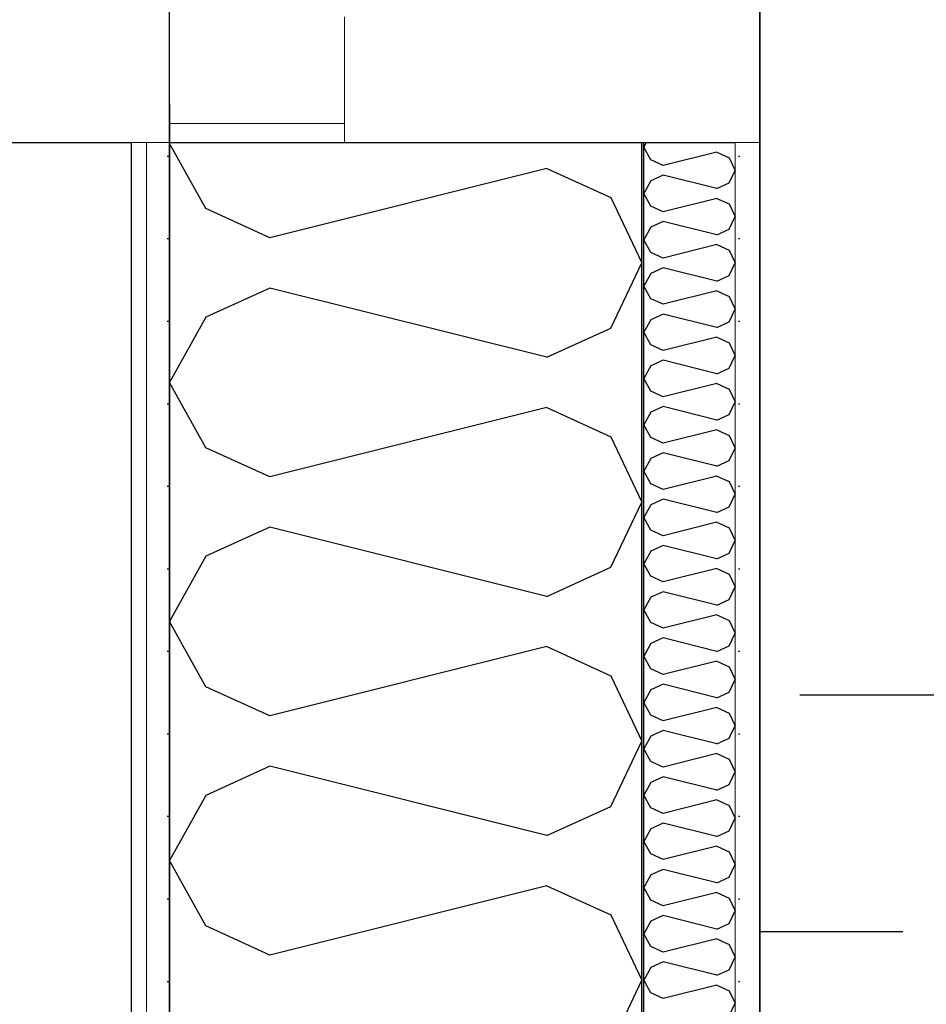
# Model space of a CAD drawing. Header units: millimetres. Extents: x -150 to 340931, y -1115 to 365939.
# Tile 213 of 253: x 308372 to 308848, y 346615 to 347131. Entities that reach past the tile are written whole.
import ezdxf
from ezdxf.enums import TextEntityAlignment as Align

# ---------------------------------------------------------------- set-up
doc = ezdxf.new("R2010")
doc.units = ezdxf.units.MM
doc.header["$LTSCALE"] = 0.5
doc.header["$MEASUREMENT"] = 0
for name, pattern in [('Akselinje', [1500, 1000, -200, 100, -200]), ('Over snittplan', [260, 150, -50, 10, -50]), ('PLINE', [0])]:
    doc.linetypes.add(name, pattern=pattern)
for name, color, linetype in [('232- Ikke-bærende yttervegger (Skravur)(Nye konstruksjoner)', 7, 'Continuous'), ('232- Ikke-bærende yttervegger(Nye konstruksjoner)', 7, 'Continuous'), ('244- Vinduer_ dører_ foldevegger(Nye konstruksjoner)', 7, 'Continuous'), ('245- Skjørt(Nye konstruksjoner)', 7, 'Continuous'), ('255- Gulvoverflate(Nye konstruksjoner)', 7, 'Continuous'), ('257- Systemhimlinger (Skravur)(Nye konstruksjoner)', 7, 'Continuous'), ('257- Systemhimlinger(Nye konstruksjoner)', 7, 'Continuous'), ('82-- Modullinjer(Nye konstruksjoner)', 7, 'Continuous'), ('842-M___1_50 Målsetting bygning', 7, 'Continuous'), ('842-M___1_50 Målsetting bygning(Nye konstruksjoner)', 7, 'Continuous'), ('862- M___Nettoareal(Nye konstruksjoner)', 7, 'Continuous'), ('862- M___Nettoareal(Polylinje)(Nye konstruksjoner)', 7, 'Continuous'), ('862- M___Nettoareal(Tekst)(Nye konstruksjoner)', 7, 'Continuous')]:
    doc.layers.add(name, color=color, linetype=linetype)
for name, color, linetype, lineweight in [('234- Vinduer_ dører_ porter(Nye konstruksjoner)', 7, 'Continuous', 0), ('235- Utvendig kledning og overflate(Nye konstruksjoner)', 7, 'Continuous', 0), ('236- Innvendig kledning og overflate(Nye konstruksjoner)', 7, 'Continuous', 0)]:
    doc.layers.add(name, color=color, linetype=linetype, lineweight=lineweight)
doc.styles.add('GENERATED_STYLE_1', font='txt')
doc.styles.add('GENERATED_STYLE_3', font='arial.ttf')
doc.styles.add('GENERATED_STYLE_5', font='arial.ttf')
doc.dimstyles.new('GENERATED_STYLE__1', dxfattribs={"dimtxt": 100, "dimasz": 95, "dimexe": 0.18, "dimexo": 0.0625, "dimgap": 0, "dimtad": 1, "dimtih": 1, "dimtoh": 1, "dimdec": 0, "dimzin": 0, "dimdsep": 46, "dimtxsty": 'GENERATED_STYLE_3', "dimblk": 'ARROWHEAD_6', "dimblk1": 'ARROWHEAD_6', "dimblk2": 'ARROWHEAD_6', "dimcen": 0.09, "dimse1": 1, "dimse2": 1, "dimclrd": 256, "dimclre": 256, "dimclrt": 256, "dimadec": 1, "dimazin": 0, "dimtfac": 1, "dimtdec": 4, "dimtmove": 0, "dimatfit": 3, "dimfxl": 1, "dimtolj": 1, "dimtzin": 0, "dimarcsym": 0})
doc.dimstyles.new('GENERATED_STYLE__2', dxfattribs={"dimtxt": 100, "dimasz": 95, "dimexe": 0.18, "dimexo": 0.0625, "dimgap": 0, "dimtad": 1, "dimdec": 0, "dimzin": 0, "dimdsep": 46, "dimtxsty": 'GENERATED_STYLE_3', "dimblk": 'ARROWHEAD_6', "dimblk1": 'ARROWHEAD_6', "dimblk2": 'ARROWHEAD_6', "dimcen": 0.09, "dimse1": 1, "dimse2": 1, "dimclrd": 256, "dimclre": 256, "dimclrt": 256, "dimadec": 1, "dimazin": 0, "dimtfac": 1, "dimtdec": 4, "dimtmove": 0, "dimatfit": 3, "dimfxl": 1, "dimtolj": 1, "dimtzin": 0, "dimarcsym": 0})
doc.dimstyles.new('GENERATED_STYLE__5', dxfattribs={"dimtxt": 100, "dimasz": 47.5, "dimexe": 0.18, "dimexo": 0.0625, "dimgap": 0, "dimtad": 1, "dimtih": 1, "dimtoh": 1, "dimdec": 0, "dimzin": 0, "dimdsep": 46, "dimtxsty": 'GENERATED_STYLE_3', "dimblk": 'ARROWHEAD_6', "dimblk1": 'ARROWHEAD_6', "dimblk2": 'ARROWHEAD_6', "dimcen": 0.09, "dimse1": 1, "dimse2": 1, "dimclrd": 256, "dimclre": 256, "dimclrt": 256, "dimadec": 1, "dimazin": 0, "dimtfac": 1, "dimtdec": 4, "dimtmove": 0, "dimatfit": 3, "dimfxl": 1, "dimtolj": 1, "dimtzin": 0, "dimarcsym": 0})
pattern_1 = [(0, (0, 0), (0, 43.30127), [0, -25]), (0, (12.5, 21.65), (0, 43.30127), [0, -25])]

# ---------------------------------------------------------------- blocks, each defined once
blk = doc.blocks.new('Fellesrom Bygg A__6', base_point=(310448.09, 339859.71))
at = {"layer": '862- M___Nettoareal(Polylinje)(Nye konstruksjoner)', "linetype": 'PLINE', "flags": 128}
blk.add_lwpolyline([(308760.9, 343747.84), (314369.67, 343747.84), (314360.9, 345447.84), (320651.03, 345447.58), (322731.94, 342583.79), (328296.39, 346626.6), (331088.37, 342783.77), (332481.53, 343795.96), (325033.05, 354047.84), (303141.01, 354047.84), (303141.01, 351847.84), (308360.91, 351847.84), (308360.91, 352047.84), (308760.9, 352047.84)], close=True, dxfattribs=at)
at = {"layer": '862- M___Nettoareal(Tekst)(Nye konstruksjoner)', "style": 'GENERATED_STYLE_1'}
for tag, p in [('DUMMY_861', (310985.61, 340047.94)), ('ROOM_NAME', (309910.58, 340002.2)), ('DUMMY_862', (309910.58, 339859.71))]:
    blk.add_attdef(tag, text='', height=100, dxfattribs=at).set_placement(p, align=Align.TOP_LEFT)
blk = doc.blocks.new('LAGER_HVILE__25', base_point=(310574.23, 347662))
at = {"layer": '862- M___Nettoareal(Polylinje)(Nye konstruksjoner)', "linetype": 'PLINE', "flags": 128}
blk.add_lwpolyline([(312236.9, 346199.84), (312236.9, 349227.84), (308760.9, 349227.84), (308760.9, 346199.84)], close=True, dxfattribs=at)
at = {"layer": '862- M___Nettoareal(Tekst)(Nye konstruksjoner)', "style": 'GENERATED_STYLE_1'}
for tag, p in [('DUMMY_861', (310988.87, 347850.24)), ('ROOM_NAME', (310159.6, 347800.42)), ('DUMMY_862', (310159.6, 347662))]:
    blk.add_attdef(tag, text='', height=100, dxfattribs=at).set_placement(p, align=Align.TOP_LEFT)
blk = doc.blocks.new('*X241')
at = {"layer": '232- Ikke-bærende yttervegger (Skravur)(Nye konstruksjoner)', "linetype": 'PLINE'}
for p, q in [((308701.28, 347066.85), (308699.9, 347064.37)), ((308703.6, 347057.74), (308699.9, 347064.37)), ((308738.26, 347061.82), (308710.1, 347054.78)), ((308738.26, 347061.82), (308744.76, 347058.86)), ((308710.1, 347054.78), (308703.6, 347057.74)), ((308744.76, 347058.86), (308747.9, 347052.23)), ((308744.76, 347045.6), (308747.9, 347052.23)), ((308703.6, 347046.72), (308699.9, 347040.09)), ((308710.1, 347049.68), (308703.6, 347046.72)), ((308738.26, 347042.64), (308710.1, 347049.68)), ((308738.26, 347042.64), (308744.76, 347045.6)), ((308703.6, 347033.46), (308699.9, 347040.09)), ((308738.26, 347037.54), (308710.1, 347030.5)), ((308738.26, 347037.54), (308744.76, 347034.58)), ((308710.1, 347030.5), (308703.6, 347033.46)), ((308744.76, 347034.58), (308747.9, 347027.95)), ((308710.1, 347025.4), (308703.6, 347022.44)), ((308738.26, 347018.36), (308710.1, 347025.4)), ((308744.76, 347021.31), (308747.9, 347027.95)), ((308703.6, 347022.44), (308699.9, 347015.81)), ((308738.26, 347018.36), (308744.76, 347021.31)), ((308703.6, 347009.17), (308699.9, 347015.81)), ((308738.26, 347013.25), (308710.1, 347006.22)), ((308738.26, 347013.25), (308744.76, 347010.3)), ((308744.76, 347010.3), (308747.9, 347003.66)), ((308710.1, 347006.22), (308703.6, 347009.17)), ((308710.1, 347001.11), (308703.6, 346998.15)), ((308738.26, 346994.07), (308710.1, 347001.11)), ((308744.76, 346997.03), (308747.9, 347003.66)), ((308703.6, 346998.15), (308699.9, 346991.52)), ((308738.26, 346994.07), (308744.76, 346997.03)), ((308703.6, 346984.89), (308699.9, 346991.52)), ((308738.26, 346988.97), (308710.1, 346981.93)), ((308738.26, 346988.97), (308744.76, 346986.01)), ((308710.1, 346981.93), (308703.6, 346984.89)), ((308744.76, 346986.01), (308747.9, 346979.38)), ((308744.76, 346972.75), (308747.9, 346979.38)), ((308703.6, 346973.87), (308699.9, 346967.24)), ((308710.1, 346976.83), (308703.6, 346973.87)), ((308738.26, 346969.79), (308710.1, 346976.83)), ((308738.26, 346969.79), (308744.76, 346972.75)), ((308703.6, 346960.61), (308699.9, 346967.24)), ((308738.26, 346964.69), (308710.1, 346957.65)), ((308738.26, 346964.69), (308744.76, 346961.73)), ((308710.1, 346957.65), (308703.6, 346960.61)), ((308744.76, 346961.73), (308747.9, 346955.1)), ((308710.1, 346952.55), (308703.6, 346949.59)), ((308738.26, 346945.51), (308710.1, 346952.55)), ((308744.76, 346948.47), (308747.9, 346955.1)), ((308703.6, 346949.59), (308699.9, 346942.96)), ((308738.26, 346945.51), (308744.76, 346948.47)), ((308703.6, 346936.33), (308699.9, 346942.96)), ((308738.26, 346940.41), (308710.1, 346933.37)), ((308738.26, 346940.41), (308744.76, 346937.45)), ((308744.76, 346937.45), (308747.9, 346930.82)), ((308710.1, 346933.37), (308703.6, 346936.33)), ((308710.1, 346928.27), (308703.6, 346925.31)), ((308738.26, 346921.23), (308710.1, 346928.27)), ((308744.76, 346924.19), (308747.9, 346930.82)), ((308703.6, 346925.31), (308699.9, 346918.68)), ((308738.26, 346921.23), (308744.76, 346924.19)), ((308703.6, 346912.05), (308699.9, 346918.68)), ((308710.1, 346909.09), (308703.6, 346912.05)), ((308738.26, 346916.13), (308710.1, 346909.09)), ((308738.26, 346916.13), (308744.76, 346913.17)), ((308744.76, 346913.17), (308747.9, 346906.54)), ((308744.76, 346899.91), (308747.9, 346906.54)), ((308703.6, 346901.03), (308699.9, 346894.4)), ((308710.1, 346903.99), (308703.6, 346901.03)), ((308738.26, 346896.95), (308710.1, 346903.99)), ((308738.26, 346896.95), (308744.76, 346899.91)), ((308703.6, 346887.77), (308699.9, 346894.4)), ((308738.26, 346891.85), (308710.1, 346884.81)), ((308738.26, 346891.85), (308744.76, 346888.89)), ((308710.1, 346884.81), (308703.6, 346887.77)), ((308744.76, 346888.89), (308747.9, 346882.26)), ((308744.76, 346875.63), (308747.9, 346882.26)), ((308703.6, 346876.75), (308699.9, 346870.12)), ((308710.1, 346879.71), (308703.6, 346876.75)), ((308738.26, 346872.67), (308710.1, 346879.71)), ((308738.26, 346872.67), (308744.76, 346875.63)), ((308703.6, 346863.49), (308699.9, 346870.12)), ((308738.26, 346867.57), (308710.1, 346860.53)), ((308738.26, 346867.57), (308744.76, 346864.61)), ((308710.1, 346860.53), (308703.6, 346863.49)), ((308744.76, 346864.61), (308747.9, 346857.98)), ((308710.1, 346855.43), (308703.6, 346852.47)), ((308738.26, 346848.39), (308710.1, 346855.43)), ((308744.76, 346851.35), (308747.9, 346857.98)), ((308703.6, 346852.47), (308699.9, 346845.84)), ((308738.26, 346848.39), (308744.76, 346851.35)), ((308703.6, 346839.21), (308699.9, 346845.84)), ((308710.1, 346836.25), (308703.6, 346839.21)), ((308738.26, 346843.29), (308710.1, 346836.25)), ((308738.26, 346843.29), (308744.76, 346840.33)), ((308744.76, 346840.33), (308747.9, 346833.7)), ((308710.1, 346831.14), (308703.6, 346828.19)), ((308738.26, 346824.11), (308710.1, 346831.14)), ((308744.76, 346827.06), (308747.9, 346833.7)), ((308703.6, 346828.19), (308699.9, 346821.55)), ((308738.26, 346824.11), (308744.76, 346827.06)), ((308703.6, 346814.92), (308699.9, 346821.55)), ((308738.26, 346819), (308710.1, 346811.97)), ((308738.26, 346819), (308744.76, 346816.05)), ((308710.1, 346811.97), (308703.6, 346814.92)), ((308744.76, 346816.05), (308747.9, 346809.41)), ((308744.76, 346802.78), (308747.9, 346809.41)), ((308703.6, 346803.9), (308699.9, 346797.27)), ((308710.1, 346806.86), (308703.6, 346803.9)), ((308738.26, 346799.82), (308710.1, 346806.86)), ((308738.26, 346799.82), (308744.76, 346802.78)), ((308703.6, 346790.64), (308699.9, 346797.27)), ((308738.26, 346794.72), (308710.1, 346787.68)), ((308738.26, 346794.72), (308744.76, 346791.76)), ((308710.1, 346787.68), (308703.6, 346790.64)), ((308744.76, 346791.76), (308747.9, 346785.13)), ((308710.1, 346782.58), (308703.6, 346779.62)), ((308738.26, 346775.54), (308710.1, 346782.58)), ((308744.76, 346778.5), (308747.9, 346785.13)), ((308703.6, 346779.62), (308699.9, 346772.99)), ((308738.26, 346775.54), (308744.76, 346778.5)), ((308703.6, 346766.36), (308699.9, 346772.99)), ((308738.26, 346770.44), (308710.1, 346763.4)), ((308738.26, 346770.44), (308744.76, 346767.48)), ((308744.76, 346767.48), (308747.9, 346760.85)), ((308710.1, 346763.4), (308703.6, 346766.36)), ((308710.1, 346758.3), (308703.6, 346755.34)), ((308738.26, 346751.26), (308710.1, 346758.3)), ((308744.76, 346754.22), (308747.9, 346760.85)), ((308703.6, 346755.34), (308699.9, 346748.71)), ((308738.26, 346751.26), (308744.76, 346754.22)), ((308703.6, 346742.08), (308699.9, 346748.71)), ((308738.26, 346746.16), (308710.1, 346739.12)), ((308738.26, 346746.16), (308744.76, 346743.2)), ((308710.1, 346739.12), (308703.6, 346742.08)), ((308744.76, 346743.2), (308747.9, 346736.57)), ((308744.76, 346729.94), (308747.9, 346736.57)), ((308703.6, 346731.06), (308699.9, 346724.43)), ((308710.1, 346734.02), (308703.6, 346731.06)), ((308738.26, 346726.98), (308710.1, 346734.02)), ((308738.26, 346726.98), (308744.76, 346729.94)), ((308703.6, 346717.8), (308699.9, 346724.43)), ((308738.26, 346721.88), (308710.1, 346714.84)), ((308738.26, 346721.88), (308744.76, 346718.92)), ((308710.1, 346714.84), (308703.6, 346717.8)), ((308744.76, 346718.92), (308747.9, 346712.29)), ((308710.1, 346709.74), (308703.6, 346706.78)), ((308738.26, 346702.7), (308710.1, 346709.74)), ((308744.76, 346705.66), (308747.9, 346712.29)), ((308703.6, 346706.78), (308699.9, 346700.15)), ((308738.26, 346702.7), (308744.76, 346705.66)), ((308703.6, 346693.52), (308699.9, 346700.15)), ((308738.26, 346697.6), (308710.1, 346690.56)), ((308738.26, 346697.6), (308744.76, 346694.64)), ((308744.76, 346694.64), (308747.9, 346688.01)), ((308710.1, 346690.56), (308703.6, 346693.52)), ((308710.1, 346685.46), (308703.6, 346682.5)), ((308738.26, 346678.42), (308710.1, 346685.46)), ((308744.76, 346681.38), (308747.9, 346688.01)), ((308703.6, 346682.5), (308699.9, 346675.87)), ((308738.26, 346678.42), (308744.76, 346681.38)), ((308703.6, 346669.24), (308699.9, 346675.87)), ((308710.1, 346666.28), (308703.6, 346669.24)), ((308738.26, 346673.32), (308710.1, 346666.28)), ((308738.26, 346673.32), (308744.76, 346670.36)), ((308744.76, 346670.36), (308747.9, 346663.73)), ((308744.76, 346657.1), (308747.9, 346663.73)), ((308703.6, 346658.22), (308699.9, 346651.59)), ((308710.1, 346661.18), (308703.6, 346658.22)), ((308738.26, 346654.14), (308710.1, 346661.18)), ((308738.26, 346654.14), (308744.76, 346657.1)), ((308703.6, 346644.96), (308699.9, 346651.59)), ((308738.26, 346649.04), (308710.1, 346642)), ((308738.26, 346649.04), (308744.76, 346646.08)), ((308710.1, 346642), (308703.6, 346644.96)), ((308744.76, 346646.08), (308747.9, 346639.45)), ((308744.76, 346632.81), (308747.9, 346639.45)), ((308703.6, 346633.94), (308699.9, 346627.3)), ((308710.1, 346636.89), (308703.6, 346633.94)), ((308738.26, 346629.86), (308710.1, 346636.89)), ((308738.26, 346629.86), (308744.76, 346632.81)), ((308703.6, 346620.67), (308699.9, 346627.3)), ((308738.26, 346624.75), (308710.1, 346617.71)), ((308738.26, 346624.75), (308744.76, 346621.8)), ((308710.1, 346617.71), (308703.6, 346620.67)), ((308744.76, 346621.8), (308747.9, 346615.16)), ((308744.76, 346608.53), (308747.9, 346615.16))]:
    blk.add_line(p, q, dxfattribs=at)
blk = doc.blocks.new('*X246')
at = {"layer": '232- Ikke-bærende yttervegger (Skravur)(Nye konstruksjoner)', "linetype": 'PLINE'}
for p, q in [((308451.15, 347066.85), (308450.9, 347066.39)), ((308470.02, 347032.13), (308450.9, 347066.39)), ((308649.09, 347053.21), (308503.61, 347016.84)), ((308649.09, 347053.21), (308682.68, 347037.92)), ((308682.68, 347037.92), (308698.9, 347003.66)), ((308503.61, 347016.84), (308470.02, 347032.13)), ((308682.68, 346969.4), (308698.9, 347003.66)), ((308503.61, 346990.49), (308470.02, 346975.2)), ((308649.09, 346954.12), (308503.61, 346990.49)), ((308470.02, 346975.2), (308450.9, 346940.94)), ((308649.09, 346954.12), (308682.68, 346969.4)), ((308470.02, 346906.68), (308450.9, 346940.94)), ((308649.09, 346927.76), (308503.61, 346891.39)), ((308649.09, 346927.76), (308682.68, 346912.47)), ((308682.68, 346912.47), (308698.9, 346878.21)), ((308503.61, 346891.39), (308470.02, 346906.68)), ((308682.68, 346843.95), (308698.9, 346878.21)), ((308503.61, 346865.03), (308470.02, 346849.74)), ((308649.09, 346828.66), (308503.61, 346865.03)), ((308470.02, 346849.74), (308450.9, 346815.48)), ((308649.09, 346828.66), (308682.68, 346843.95)), ((308470.02, 346781.22), (308450.9, 346815.48)), ((308649.09, 346802.31), (308503.61, 346765.94)), ((308649.09, 346802.31), (308682.68, 346787.02)), ((308682.68, 346787.02), (308698.9, 346752.76)), ((308503.61, 346765.94), (308470.02, 346781.22)), ((308682.68, 346718.5), (308698.9, 346752.76)), ((308503.61, 346739.58), (308470.02, 346724.29)), ((308649.09, 346703.21), (308503.61, 346739.58)), ((308470.02, 346724.29), (308450.9, 346690.03)), ((308649.09, 346703.21), (308682.68, 346718.5)), ((308470.02, 346655.77), (308450.9, 346690.03)), ((308649.09, 346676.85), (308503.61, 346640.48)), ((308649.09, 346676.85), (308682.68, 346661.56)), ((308682.68, 346661.56), (308698.9, 346627.3)), ((308503.61, 346640.48), (308470.02, 346655.77)), ((308682.68, 346593.04), (308698.9, 346627.3))]:
    blk.add_line(p, q, dxfattribs=at)
blk = doc.blocks.new('Vindu[25]')
at = {"layer": '234- Vinduer_ dører_ porter(Nye konstruksjoner)', "linetype": 'PLINE'}
for p, q in [((308760.9, 348176.85), (308760.9, 347066.85)), ((308450.9, 347076.85), (308450.9, 347132.85)), ((308542.9, 347132.85), (308542.9, 347076.85)), ((308450.9, 347066.85), (308450.9, 347076.85)), ((308450.9, 347076.85), (308542.9, 347076.85)), ((308542.9, 347076.85), (308542.9, 347066.85))]:
    blk.add_line(p, q, dxfattribs=at)
at = {"layer": '235- Utvendig kledning og overflate(Nye konstruksjoner)', "linetype": 'PLINE'}
for p, q in [((308360.9, 347066.85), (308379.9, 347066.85)), ((308379.9, 347066.85), (308402.9, 347066.85)), ((308402.9, 347066.85), (308438.9, 347066.85)), ((308438.9, 347066.85), (308450.9, 347066.85))]:
    blk.add_line(p, q, dxfattribs=at)
at = {"layer": '236- Innvendig kledning og overflate(Nye konstruksjoner)', "linetype": 'PLINE'}
for p, q in [((308698.9, 347066.85), (308699.9, 347066.85)), ((308747.9, 347066.85), (308760.9, 347066.85))]:
    blk.add_line(p, q, dxfattribs=at)
at = {"layer": '244- Vinduer_ dører_ foldevegger(Nye konstruksjoner)', "linetype": 'PLINE'}
for p, q in [((308450.9, 347066.85), (308542.9, 347066.85)), ((308450.9, 347066.85), (308542.9, 347066.85)), ((308542.9, 347066.85), (308698.9, 347066.85)), ((308699.9, 347066.85), (308747.9, 347066.85))]:
    blk.add_line(p, q, dxfattribs=at)
blk = doc.blocks.new('Veggnisje rektangulær[26]')
at = {"layer": '244- Vinduer_ dører_ foldevegger(Nye konstruksjoner)', "linetype": 'PLINE', "flags": 128}
blk.add_lwpolyline([(308360.9, 347066.85), (308430.9, 347066.85), (308430.9, 345466.84), (308360.9, 345466.84)], close=True, dxfattribs=at)
blk = doc.blocks.new('Standard grid marker[93]', base_point=(308450.91, 363787.13))
at = {"layer": '82-- Modullinjer(Nye konstruksjoner)', "linetype": 'Akselinje'}
blk.add_line((308450.91, 363587.13), (308450.91, 339987.13), dxfattribs=at)
at = {"layer": '82-- Modullinjer(Nye konstruksjoner)', "style": 'GENERATED_STYLE_5'}
for tag, p in [('AC_MarkerText_1_0', (308450.91, 363965.25)), ('AC_MarkerText_1_1', (308450.91, 339715.25))]:
    blk.add_attdef(tag, text='', height=100, rotation=360, dxfattribs=at).set_placement(p, align=Align.TOP_CENTER)
blk = doc.blocks.new('*D774')
at = {"layer": '842-M___1_50 Målsetting bygning(Nye konstruksjoner)', "linetype": 'PLINE'}
for p, q in [((276294.53, 363585.13), (276294.53, 363772.63)), ((335668.85, 363585.13), (335668.85, 363772.63)), ((276344.53, 363728.88), (276244.53, 363628.88)), ((335618.85, 363628.88), (335718.85, 363728.88)), ((276219.53, 363678.88), (276294.53, 363678.88)), ((276294.53, 363678.88), (335668.85, 363678.88)), ((335668.85, 363678.88), (335743.85, 363678.88))]:
    blk.add_line(p, q, dxfattribs=at)
at = {"layer": '842-M___1_50 Målsetting bygning(Nye konstruksjoner)', "insert": (305771.96, 363698.88), "char_height": 100, "attachment_point": 7, "style": 'GENERATED_STYLE_3'}
blk.add_mtext('\\A1;{\\pql;\\fArial|b0|i0|c0|p0;\\W1.000000;59\xa0374}', dxfattribs=at)
blk = doc.blocks.new('ARROWHEAD_6')
at = {"linetype": 'Continuous'}
for p, q in [((-0.5, -0.5), (0.5, 0.5)), ((0, 0), (-1, 0))]:
    blk.add_line(p, q, dxfattribs=at)
blk = doc.blocks.new('*D917')
at = {"layer": '842-M___1_50 Målsetting bygning', "linetype": 'PLINE'}
for p, q in [((306705.95, 342391.1), (306705.95, 342578.6)), ((308315.95, 342391.1), (308315.95, 342578.6)), ((306755.95, 342534.85), (306655.95, 342434.85)), ((308265.95, 342434.85), (308365.95, 342534.85)), ((308410.91, 342534.85), (308310.91, 342434.85)), ((306705.95, 342484.85), (308315.95, 342484.85))]:
    blk.add_line(p, q, dxfattribs=at)
at = {"layer": '842-M___1_50 Målsetting bygning', "char_height": 100, "attachment_point": 7, "style": 'GENERATED_STYLE_3'}
for s, insert in [('\\A1;{\\pql;\\fArial|b0|i0|c0|p0;\\W1.000000;1\xa0610}', (307339.36, 342504.85)), ('\\A1;{\\pql;\\fArial|b0|i0|c0|p0;\\W1.000000;45}', (308262.16, 342504.85)), ('\\A1;{\\pql;\\fArial|b0|i0|c0|p0;\\W1.000000;1\xa0810}', (307339.36, 342364.85))]:
    blk.add_mtext(s, dxfattribs=dict(at, insert=insert))
blk = doc.blocks.new('*D918')
at = {"layer": '842-M___1_50 Målsetting bygning', "linetype": 'PLINE'}
for p, q in [((308315.95, 342391.1), (308315.95, 342578.6)), ((308360.91, 342391.1), (308360.91, 342578.6)), ((308265.95, 342434.85), (308365.95, 342534.85)), ((308410.91, 342534.85), (308310.91, 342434.85)), ((308315.95, 342484.85), (308360.91, 342484.85))]:
    blk.add_line(p, q, dxfattribs=at)
at = {"layer": '842-M___1_50 Målsetting bygning', "insert": (308329.63, 342644.85), "char_height": 100, "attachment_point": 7, "style": 'GENERATED_STYLE_3'}
blk.add_mtext('\\A1;{\\pql;\\fArial|b0|i0|c0|p0;\\W1.000000;90}', dxfattribs=at)
blk = doc.blocks.new('*D919')
at = {"layer": '842-M___1_50 Målsetting bygning', "linetype": 'PLINE'}
for p, q in [((308360.91, 342391.1), (308360.91, 342578.6)), ((308450.9, 342391.1), (308450.9, 342578.6)), ((308265.95, 342434.85), (308365.95, 342534.85)), ((308410.91, 342534.85), (308310.91, 342434.85)), ((308500.9, 342534.85), (308400.9, 342434.85)), ((308360.91, 342484.85), (308450.9, 342484.85))]:
    blk.add_line(p, q, dxfattribs=at)
blk = doc.blocks.new('*D920')
at = {"layer": '842-M___1_50 Målsetting bygning', "linetype": 'PLINE'}
for p, q in [((308450.9, 342391.1), (308450.9, 342578.6)), ((308698.9, 342391.1), (308698.9, 342578.6)), ((308500.9, 342534.85), (308400.9, 342434.85)), ((308748.9, 342534.85), (308648.9, 342434.85)), ((308450.9, 342484.85), (308698.9, 342484.85))]:
    blk.add_line(p, q, dxfattribs=at)
at = {"layer": '842-M___1_50 Målsetting bygning', "insert": (308460.49, 342784.85), "char_height": 100, "attachment_point": 7, "style": 'GENERATED_STYLE_3'}
blk.add_mtext('\\A1;{\\pql;\\fArial|b0|i0|c0|p0;\\W1.000000;248}', dxfattribs=at)
blk = doc.blocks.new('*D921')
at = {"layer": '842-M___1_50 Målsetting bygning', "linetype": 'PLINE'}
for p, q in [((308698.9, 342391.1), (308698.9, 342578.6)), ((310375.9, 342391.1), (310375.9, 342578.6)), ((308748.9, 342534.85), (308648.9, 342434.85)), ((310425.9, 342534.85), (310325.9, 342434.85)), ((308698.9, 342484.85), (310375.9, 342484.85))]:
    blk.add_line(p, q, dxfattribs=at)
at = {"layer": '842-M___1_50 Målsetting bygning', "insert": (309365.81, 342504.85), "char_height": 100, "attachment_point": 7, "style": 'GENERATED_STYLE_3'}
blk.add_mtext('\\A1;{\\pql;\\fArial|b0|i0|c0|p0;\\W1.000000;1\xa0677}', dxfattribs=at)
blk = doc.blocks.new('*D942')
at = {"layer": '842-M___1_50 Målsetting bygning', "linetype": 'PLINE'}
for p, q in [((309134.61, 349277.84), (309234.61, 349177.84)), ((309278.36, 349227.84), (309090.86, 349227.84)), ((309184.61, 346186.84), (309184.61, 349227.84)), ((309134.61, 346236.84), (309234.61, 346136.84)), ((309278.36, 346186.84), (309090.86, 346186.84))]:
    blk.add_line(p, q, dxfattribs=at)
at = {"layer": '842-M___1_50 Målsetting bygning', "char_height": 100, "attachment_point": 7, "rotation": 90, "style": 'GENERATED_STYLE_3'}
for s, insert in [('\\A1;{\\pql;\\fArial|b0|i0|c0|p0;\\W1.000000;220}', (309164.61, 349223.44)), ('\\A1;{\\pql;\\fArial|b0|i0|c0|p0;\\W1.000000;3\xa0041}', (309164.61, 347535.75))]:
    blk.add_mtext(s, dxfattribs=dict(at, insert=insert))
blk = doc.blocks.new('*D965')
at = {"layer": '842-M___1_50 Målsetting bygning', "linetype": 'PLINE'}
for p, q in [((307120.85, 347116.85), (307220.85, 347016.85)), ((307264.6, 347066.85), (307077.1, 347066.85)), ((307170.85, 345466.84), (307170.85, 347066.85)), ((307120.85, 345516.84), (307220.85, 345416.84)), ((307264.6, 345466.84), (307077.1, 345466.84))]:
    blk.add_line(p, q, dxfattribs=at)
at = {"layer": '842-M___1_50 Målsetting bygning', "insert": (307150.85, 346095.25), "char_height": 100, "attachment_point": 7, "rotation": 90, "style": 'GENERATED_STYLE_3'}
blk.add_mtext('\\A1;{\\pql;\\fArial|b0|i0|c0|p0;\\W1.000000;1\xa0600}', dxfattribs=at)
blk = doc.blocks.new('*D966')
at = {"layer": '842-M___1_50 Målsetting bygning', "linetype": 'PLINE'}
for p, q in [((307120.85, 348226.85), (307220.85, 348126.85)), ((307264.6, 348176.85), (307077.1, 348176.85)), ((307170.85, 347066.85), (307170.85, 348176.85)), ((307120.85, 347116.85), (307220.85, 347016.85)), ((307264.6, 347066.85), (307077.1, 347066.85))]:
    blk.add_line(p, q, dxfattribs=at)
at = {"layer": '842-M___1_50 Målsetting bygning', "char_height": 100, "attachment_point": 7, "rotation": 90, "style": 'GENERATED_STYLE_3'}
for s, insert in [('\\A1;{\\pql;\\fArial|b0|i0|c0|p0;\\W1.000000;1\xa0110}', (307150.85, 347455.34)), ('\\A1;{\\pql;\\fArial|b0|i0|c0|p0;\\W1.000000;2\xa0210}', (307290.85, 347450.25))]:
    blk.add_mtext(s, dxfattribs=dict(at, insert=insert))
blk = doc.blocks.new('*D1155')
at = {"layer": '842-M___1_50 Målsetting bygning', "linetype": 'PLINE'}
for p, q in [((308450.9, 344065.77), (308450.9, 344253.27)), ((308698.9, 344065.77), (308698.9, 344253.27)), ((308500.9, 344209.52), (308400.9, 344109.52)), ((308748.9, 344209.52), (308648.9, 344109.52)), ((308375.9, 344159.52), (308450.9, 344159.52)), ((308450.9, 344159.52), (308698.9, 344159.52))]:
    blk.add_line(p, q, dxfattribs=at)
at = {"layer": '842-M___1_50 Målsetting bygning', "insert": (308460.49, 344179.52), "char_height": 100, "attachment_point": 7, "style": 'GENERATED_STYLE_3'}
blk.add_mtext('\\A1;{\\pql;\\fArial|b0|i0|c0|p0;\\W1.000000;248}', dxfattribs=at)
blk = doc.blocks.new('*D1156')
at = {"layer": '842-M___1_50 Målsetting bygning', "linetype": 'PLINE'}
for p, q in [((308698.9, 344065.77), (308698.9, 344253.27)), ((314422.91, 344065.77), (314422.91, 344253.27)), ((308748.9, 344209.52), (308648.9, 344109.52)), ((314472.91, 344209.52), (314372.91, 344109.52)), ((308698.9, 344159.52), (314422.91, 344159.52))]:
    blk.add_line(p, q, dxfattribs=at)
at = {"layer": '842-M___1_50 Målsetting bygning', "insert": (311389.31, 344179.52), "char_height": 100, "attachment_point": 7, "style": 'GENERATED_STYLE_3'}
blk.add_mtext('\\A1;{\\pql;\\fArial|b0|i0|c0|p0;\\W1.000000;5\xa0724}', dxfattribs=at)
blk = doc.blocks.new('*D1171')
at = {"layer": '257- Systemhimlinger(Nye konstruksjoner)', "linetype": 'PLINE'}
for p, q in [((308760.9, 347205.96), (308760.9, 347299.71)), ((309298.9, 347205.96), (309298.9, 347299.71)), ((308785.9, 347277.84), (308735.9, 347227.84)), ((309323.9, 347277.84), (309273.9, 347227.84)), ((308723.4, 347252.84), (308760.9, 347252.84)), ((308760.9, 347252.84), (309298.9, 347252.84))]:
    blk.add_line(p, q, dxfattribs=at)
at = {"layer": '257- Systemhimlinger(Nye konstruksjoner)', "insert": (308915.49, 347272.84), "char_height": 100, "attachment_point": 7, "style": 'GENERATED_STYLE_3'}
blk.add_mtext('\\A1;{\\pql;\\fArial|b0|i0|c0|p0;\\W1.000000;538}', dxfattribs=at)
blk = doc.blocks.new('*D1655')
at = {"layer": '842-M___1_50 Målsetting bygning', "linetype": 'PLINE'}
for p, q in [((308450.9, 345754.71), (308450.9, 345942.21)), ((308698.9, 345754.71), (308698.9, 345942.21)), ((308500.9, 345898.46), (308400.9, 345798.46)), ((308748.9, 345898.46), (308648.9, 345798.46)), ((308375.9, 345848.46), (308450.9, 345848.46)), ((308450.9, 345848.46), (308698.9, 345848.46)), ((308698.9, 345848.46), (312249.91, 345848.46))]:
    blk.add_line(p, q, dxfattribs=at)
at = {"layer": '842-M___1_50 Målsetting bygning', "insert": (308460.49, 345868.46), "char_height": 100, "attachment_point": 7, "style": 'GENERATED_STYLE_3'}
blk.add_mtext('\\A1;{\\pql;\\fArial|b0|i0|c0|p0;\\W1.000000;248}', dxfattribs=at)
blk = doc.blocks.new('*D1656')
at = {"layer": '842-M___1_50 Målsetting bygning', "linetype": 'PLINE'}
for p, q in [((308698.9, 345754.71), (308698.9, 345942.21)), ((312249.91, 345754.71), (312249.91, 345942.21)), ((308748.9, 345898.46), (308648.9, 345798.46)), ((312299.91, 345898.46), (312199.91, 345798.46)), ((308698.9, 345848.46), (312249.91, 345848.46)), ((312249.91, 345848.46), (312347.91, 345848.46))]:
    blk.add_line(p, q, dxfattribs=at)
at = {"layer": '842-M___1_50 Målsetting bygning', "char_height": 100, "attachment_point": 7, "style": 'GENERATED_STYLE_3'}
for s, insert in [('\\A1;{\\pql;\\fArial|b0|i0|c0|p0;\\W1.000000;3\xa0551}', (310302.81, 345868.46)), ('\\A1;{\\pql;\\fArial|b0|i0|c0|p0;\\W1.000000;98}', (312222.63, 345868.46))]:
    blk.add_mtext(s, dxfattribs=dict(at, insert=insert))

msp = doc.modelspace()

# ---------------------------------------------------------------- hatches: boundary and pattern name
at = {"layer": '232- Ikke-bærende yttervegger (Skravur)(Nye konstruksjoner)', "linetype": 'Continuous'}
h = msp.add_hatch(dxfattribs=at)
h.set_pattern_fill('Prikker_tett', color=256, style=0, pattern_type=2)
h.set_pattern_definition(pattern_1)
h.paths.add_polyline_path([(308438.9, 347066.85), (308438.9, 345466.84), (308450.9, 345466.84), (308450.9, 347066.85)])
msp.add_hatch(color=256, dxfattribs=at).paths.add_polyline_path([(308698.9, 345466.84), (308699.9, 345466.84), (308699.9, 347066.85), (308698.9, 347066.85)])
h = msp.add_hatch(dxfattribs=at)
h.set_pattern_fill('Prikker_tett', color=256, style=0, pattern_type=2)
h.set_pattern_definition(pattern_1)
h.paths.add_polyline_path([(308747.9, 346199.84), (308760.9, 346199.84), (308760.9, 347066.85), (308747.9, 347066.85)])

# ---------------------------------------------------------------- linework, layer by layer
at = {"layer": '232- Ikke-bærende yttervegger(Nye konstruksjoner)', "linetype": 'PLINE'}
for p, q in [((308430.9, 347066.85), (308430.9, 345466.84)), ((308450.9, 347066.85), (308450.9, 345466.84)), ((308450.9, 347066.85), (308542.9, 347066.85)), ((308542.9, 347066.85), (308698.9, 347066.85)), ((308698.9, 345466.84), (308698.9, 347066.85)), ((308699.9, 345466.84), (308699.9, 347066.85)), ((308699.9, 347066.85), (308747.9, 347066.85))]:
    msp.add_line(p, q, dxfattribs=at)
at = {"layer": '232- Ikke-bærende yttervegger(Nye konstruksjoner)', "linetype": 'Over snittplan', "flags": 128}
msp.add_lwpolyline([(308760.9, 343747.84), (308760.9, 354047.84)], dxfattribs=at)
at = {"layer": '235- Utvendig kledning og overflate(Nye konstruksjoner)', "linetype": 'PLINE'}
for p, q in [((308430.9, 347066.85), (308438.9, 347066.85)), ((308438.9, 347066.85), (308438.9, 345466.84)), ((308438.9, 347066.85), (308450.9, 347066.85))]:
    msp.add_line(p, q, dxfattribs=at)
at = {"layer": '236- Innvendig kledning og overflate(Nye konstruksjoner)', "linetype": 'PLINE'}
for p, q in [((308698.9, 347066.85), (308699.9, 347066.85)), ((308747.9, 346186.84), (308747.9, 347066.85)), ((308747.9, 347066.85), (308760.9, 347066.85))]:
    msp.add_line(p, q, dxfattribs=at)
at = {"layer": '236- Innvendig kledning og overflate(Nye konstruksjoner)', "linetype": 'PLINE', "flags": 128}
msp.add_lwpolyline([(308760.9, 346199.84), (308760.9, 347066.85)], dxfattribs=at)
at = {"layer": '245- Skjørt(Nye konstruksjoner)', "linetype": 'Over snittplan', "flags": 128}
for points in [[(312236.9, 346776.84), (308760.9, 346776.84)], [(308760.9, 346763.84), (308760.9, 346776.84)], [(308760.9, 346665.84), (308760.9, 346763.84)], [(308760.9, 346652.84), (308760.9, 346665.84)], [(308760.9, 346652.84), (312236.9, 346652.84)]]:
    msp.add_lwpolyline(points, dxfattribs=at)
at = {"layer": '255- Gulvoverflate(Nye konstruksjoner)', "linetype": 'PLINE', "flags": 128}
msp.add_lwpolyline([(312260.9, 352047.84), (308450.91, 352047.84), (308450.91, 354357.84), (325191.01, 354357.84), (332914.5, 343727.35), (331296.47, 342551.78), (333412.5, 339639.32), (327571.42, 335395.53), (324741.23, 339290.95), (323365.9, 338291.71), (321018.87, 341522.11), (322394.2, 342521.35), (320493.21, 345137.84), (314670.91, 345137.84), (314670.91, 343437.84), (308450.9, 343437.84), (308450.9, 349447.84), (312260.9, 349447.84)], close=True, dxfattribs=at)
msp.add_lwpolyline([(312260.9, 352047.84), (308450.91, 352047.84), (308450.91, 354357.84), (325191.01, 354357.84), (332914.5, 343727.35), (331296.47, 342551.78), (333412.5, 339639.32), (327571.42, 335395.53), (324741.23, 339290.95), (323365.9, 338291.71), (321018.87, 341522.11), (322394.2, 342521.35), (320493.21, 345137.84), (314670.91, 345137.84), (314670.91, 343437.84), (308450.9, 343437.84), (308450.9, 349447.84), (312260.9, 349447.84)], close=True, dxfattribs=at)
at = {"layer": '257- Systemhimlinger (Skravur)(Nye konstruksjoner)', "linetype": 'PLINE', "flags": 128}
msp.add_lwpolyline([(308760.9, 349227.84), (312236.91, 349227.84), (312236.91, 346199.84), (308760.9, 346199.84)], close=True, dxfattribs=at)

# ---------------------------------------------------------------- block references
at = {"layer": '232- Ikke-bærende yttervegger(Nye konstruksjoner)'}
for name in ['*X246', '*X241']:
    msp.add_blockref(name, (0, 0), dxfattribs=at)
at = {"layer": '244- Vinduer_ dører_ foldevegger(Nye konstruksjoner)', "linetype": 'PLINE'}
for name in ['Vindu[25]', 'Veggnisje rektangulær[26]']:
    msp.add_blockref(name, (0, 0), dxfattribs=at)
at = {"layer": '82-- Modullinjer(Nye konstruksjoner)', "linetype": 'PLINE'}
msp.add_blockref('Standard grid marker[93]', (308450.91, 363787.13), dxfattribs=at)
at = {"layer": '862- M___Nettoareal(Nye konstruksjoner)', "linetype": 'Continuous'}
for name, p in [('Fellesrom Bygg A__6', (310448.09, 339859.71)), ('LAGER_HVILE__25', (310574.23, 347662))]:
    msp.add_blockref(name, p, dxfattribs=at)

# ---------------------------------------------------------------- dimensions: what is measured, and where the dimension line sits
at = {"layer": '257- Systemhimlinger(Nye konstruksjoner)', "linetype": 'Continuous'}
dim = msp.add_linear_dim(base=(309298.9, 347252.84), p1=(308760.9, 346199.84), p2=(309298.9, 346625.84), dimstyle='GENERATED_STYLE__5', dxfattribs=at)
dim.commit()
dim.dimension.update_dxf_attribs({"geometry": '*D1171', "text_midpoint": (309029.65, 347322.84), "dimtype": 160})
at = {"layer": '842-M___1_50 Målsetting bygning', "linetype": 'Continuous'}
for base, p1, p2, picture, middle in [((308315.95, 342484.85), (306705.95, 351447.84), (308315.95, 351447.84), '*D917', (307510.9, 342554.85)), ((308360.91, 342484.85), (308315.95, 351447.84), (308360.91, 351447.84), '*D918', (308338.26, 342554.85)), ((308450.9, 342484.85), (308360.91, 351447.84), (308450.9, 348897.84), '*D919', (308405.73, 342694.85)), ((308698.9, 344159.52), (308450.9, 348897.84), (308698.9, 348897.84), '*D1155', (308574.64, 344229.52)), ((308698.9, 342484.85), (308450.9, 348897.84), (308698.9, 348897.84), '*D920', (308574.64, 342834.85)), ((310375.9, 342484.85), (308698.9, 348897.84), (310375.9, 343347.84), '*D921', (309537.35, 342554.85)), ((314422.91, 344159.52), (308698.9, 348897.84), (314422.91, 344535.84), '*D1156', (311560.85, 344229.52))]:
    dim = msp.add_linear_dim(base=base, p1=p1, p2=p2, dimstyle='GENERATED_STYLE__1', dxfattribs=at)
    dim.commit()
    dim.dimension.update_dxf_attribs({"geometry": picture, "text_midpoint": middle, "dimtype": 160})
for base, p1, p2, picture, middle in [((309184.61, 349227.84), (311560.9, 346186.84), (308550.9, 349227.84), '*D942', (309114.61, 347707.29)), ((307170.85, 348176.85), (308760.9, 347066.85), (308760.9, 348176.85), '*D966', (307100.85, 347626.88)), ((307170.85, 347066.85), (308360.9, 345466.84), (308760.9, 347066.85), '*D965', (307100.85, 346266.79))]:
    dim = msp.add_linear_dim(base=base, p1=p1, p2=p2, angle=90, dimstyle='GENERATED_STYLE__2', dxfattribs=at)
    dim.commit()
    dim.dimension.update_dxf_attribs({"geometry": picture, "text_midpoint": middle, "dimtype": 160, "text_rotation": 90})
for base, p1, p2, picture, middle in [((308698.9, 345848.46), (308450.9, 348897.84), (308698.9, 348897.84), '*D1655', (308574.64, 345918.46)), ((312249.91, 345848.46), (308698.9, 348897.84), (312249.91, 347713.84), '*D1656', (310474.35, 345918.46))]:
    dim = msp.add_linear_dim(base=base, p1=p1, p2=p2, angle=0, dimstyle='GENERATED_STYLE__1', dxfattribs=at)
    dim.commit()
    dim.dimension.update_dxf_attribs({"geometry": picture, "text_midpoint": middle, "dimtype": 160})
at = {"layer": '842-M___1_50 Målsetting bygning(Nye konstruksjoner)', "linetype": 'Continuous'}
dim = msp.add_linear_dim(base=(335668.85, 363678.88), p1=(276294.53, 358685.24), p2=(335668.85, 339845.07), dimstyle='GENERATED_STYLE__1', dxfattribs=at)
dim.commit()
dim.dimension.update_dxf_attribs({"geometry": '*D774', "text_midpoint": (305981.55, 363748.88), "dimtype": 160})

doc.saveas('drawing.dxf')
